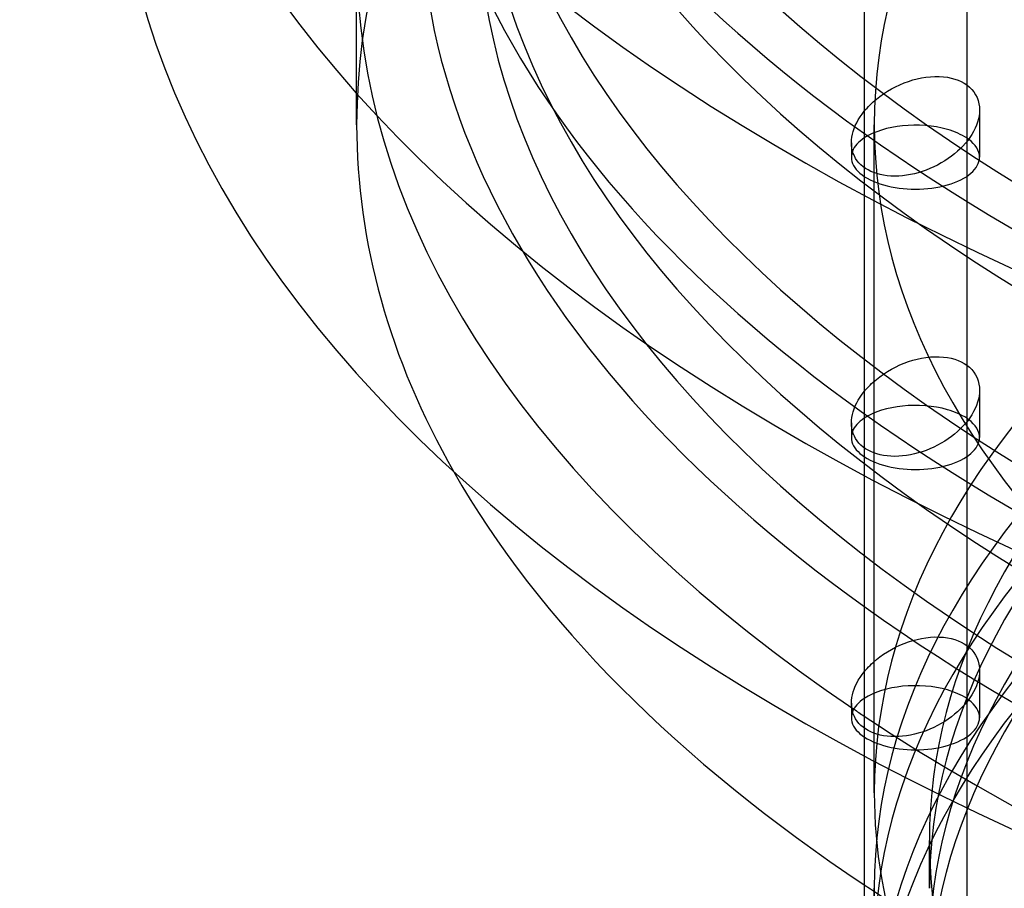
# Model space of a CAD drawing. Header units: millimetres. Extents: x -268 to 268, y -336 to 90.
# Tile 2 of 6: x -224 to -147, y -235 to -167. Entities that reach past the tile are written whole.
import ezdxf

# ---------------------------------------------------------------- set-up
doc = ezdxf.new("R2010")
doc.units = ezdxf.units.MM
doc.layers.add('HIDDEN', color=7, linetype='Continuous')
doc.layers.add('THICK', color=7, linetype='Continuous')

msp = doc.modelspace()

# ---------------------------------------------------------------- linework, layer by layer
at = {"layer": 'HIDDEN'}
for p, q in [((-197.4, -174.937), (-197.4, -161.774)), ((-153.98, -171.449), (-153.641, -171.36)), ((-153.641, -171.36), (-153.306, -171.288)), ((-153.306, -171.288), (-152.966, -171.233)), ((-152.966, -171.233), (-152.622, -171.195)), ((-152.622, -171.195), (-152.279, -171.176)), ((-152.279, -171.176), (-151.939, -171.178)), ((-151.939, -171.178), (-151.607, -171.199)), ((-151.607, -171.199), (-151.285, -171.242)), ((-151.285, -171.242), (-150.994, -171.3)), ((-150.994, -171.3), (-150.717, -171.376)), ((-150.717, -171.376), (-150.458, -171.469)), ((-155.662, -172.149), (-155.337, -171.978)), ((-155.337, -171.978), (-155.003, -171.821)), ((-155.003, -171.821), (-154.664, -171.68)), ((-154.664, -171.68), (-154.322, -171.556)), ((-154.322, -171.556), (-153.98, -171.449)), ((-150.458, -171.469), (-150.216, -171.576)), ((-150.216, -171.576), (-149.994, -171.697)), ((-149.994, -171.697), (-149.785, -171.836)), ((-156.835, -172.944), (-156.565, -172.732)), ((-156.565, -172.732), (-156.278, -172.528)), ((-156.278, -172.528), (-155.976, -172.333)), ((-155.976, -172.333), (-155.662, -172.149)), ((-157.677, -173.763), (-157.566, -173.637)), ((-157.566, -173.637), (-157.45, -173.513)), ((-157.45, -173.513), (-157.332, -173.392)), ((-157.332, -173.392), (-157.21, -173.275)), ((-157.21, -173.275), (-157.087, -173.16)), ((-157.087, -173.16), (-156.835, -172.944)), ((-157.785, -173.892), (-157.677, -173.763)), ((-148.785, -173.795), (-148.785, -177.474)), ((-157, -227.072), (-157, -174.937)), ((-158.785, -176.341), (-158.785, -177.475)), ((-149.785, -176.265), (-149.785, -184.496)), ((-157.785, -178.282), (-157.785, -180.445)), ((-155.003, -193.688), (-154.664, -193.547)), ((-154.664, -193.547), (-154.322, -193.423)), ((-154.322, -193.423), (-153.98, -193.316)), ((-153.98, -193.316), (-153.641, -193.227)), ((-153.641, -193.227), (-153.306, -193.155)), ((-153.306, -193.155), (-152.966, -193.1)), ((-152.966, -193.1), (-152.622, -193.062)), ((-152.622, -193.062), (-152.279, -193.044)), ((-152.279, -193.044), (-151.939, -193.045)), ((-151.939, -193.045), (-151.607, -193.066)), ((-151.607, -193.066), (-151.285, -193.109)), ((-151.285, -193.109), (-150.994, -193.167)), ((-150.994, -193.167), (-150.718, -193.243)), ((-150.718, -193.243), (-150.458, -193.336)), ((-150.458, -193.336), (-150.216, -193.443)), ((-150.216, -193.443), (-149.994, -193.565)), ((-149.994, -193.565), (-149.785, -193.703)), ((-156.565, -194.599), (-156.278, -194.395)), ((-156.278, -194.395), (-155.976, -194.2)), ((-155.976, -194.2), (-155.662, -194.016)), ((-155.662, -194.016), (-155.337, -193.845)), ((-155.337, -193.845), (-155.003, -193.688)), ((-157.332, -195.259), (-157.21, -195.142)), ((-157.21, -195.142), (-157.087, -195.027)), ((-157.087, -195.027), (-156.835, -194.811)), ((-156.835, -194.811), (-156.565, -194.599)), ((-157.785, -195.759), (-157.677, -195.63)), ((-157.677, -195.63), (-157.566, -195.504)), ((-157.566, -195.504), (-157.45, -195.38)), ((-157.45, -195.38), (-157.332, -195.259)), ((-148.785, -195.662), (-148.785, -199.342)), ((-158.785, -198.208), (-158.785, -199.342)), ((-149.785, -198.132), (-149.785, -206.363)), ((-157.785, -200.149), (-157.785, -202.312)), ((-153.98, -215.183), (-153.641, -215.094)), ((-153.641, -215.094), (-153.306, -215.023)), ((-153.306, -215.023), (-152.966, -214.967)), ((-152.966, -214.967), (-152.622, -214.929)), ((-152.622, -214.929), (-152.279, -214.911)), ((-152.279, -214.911), (-151.939, -214.912)), ((-151.939, -214.912), (-151.607, -214.933)), ((-151.607, -214.933), (-151.285, -214.976)), ((-151.285, -214.976), (-150.994, -215.035)), ((-150.994, -215.035), (-150.717, -215.111)), ((-150.717, -215.111), (-150.458, -215.203)), ((-155.976, -216.067), (-155.662, -215.883)), ((-155.662, -215.883), (-155.337, -215.712)), ((-155.337, -215.712), (-155.003, -215.555)), ((-155.003, -215.555), (-154.664, -215.414)), ((-154.664, -215.414), (-154.322, -215.29)), ((-154.322, -215.29), (-153.98, -215.183)), ((-150.458, -215.203), (-150.216, -215.31)), ((-150.216, -215.31), (-149.994, -215.432)), ((-149.994, -215.432), (-149.785, -215.57)), ((-157.087, -216.894), (-156.835, -216.678)), ((-156.835, -216.678), (-156.565, -216.467)), ((-156.565, -216.467), (-156.278, -216.262)), ((-156.278, -216.262), (-155.976, -216.067)), ((-157.677, -217.498), (-157.566, -217.371)), ((-157.566, -217.371), (-157.45, -217.247)), ((-157.45, -217.247), (-157.332, -217.127)), ((-157.332, -217.127), (-157.21, -217.009)), ((-157.21, -217.009), (-157.087, -216.894)), ((-157.785, -217.626), (-157.677, -217.498)), ((-148.785, -217.529), (-148.785, -221.209)), ((-158.785, -220.075), (-158.785, -221.209)), ((-149.785, -219.999), (-149.785, -228.23)), ((-157.785, -222.016), (-157.785, -224.179)), ((-152.7, -234.52), (-152.7, -230.796)), ((-157, -239.543), (-157, -234.52))]:
    msp.add_line(p, q, dxfattribs=at)
for centre, major_axis, start_param, end_param in [((0, -98.402), (192.7, 0), 1.047198, 4.133318), ((0, -120.269), (192.7, 0), 1.047198, 4.133318), ((0, -142.136), (192.7, 0), 1.047198, 4.133318), ((0, -157.443), (192.4, 0), -0.523599, 2.617994), ((0, -174.937), (-197.4, 0), -2.094395, 0.000002), ((0, -174.937), (-157, 0), -2.094395, -0.000001), ((0, -98.402), (188, 0), 3.141591, 4.18879), ((0, -106.543), (-188, 0), -0.000001, 1.047198), ((0, -157.443), (192.4, 0), 2.617994, 4.18879), ((0, -161.774), (-197.4, 0), -0.523599, 0.637729), ((0, -120.269), (188, 0), 3.141591, 4.18879), ((0, -128.41), (-188, 0), -0.000001, 1.047198), ((0, -142.136), (188, 0), 3.141591, 4.18879), ((0, -150.277), (-188, 0), -0.000001, 1.047198), ((0, -234.52), (-157, 0), -2.094395, -0.000001), ((0, -157.443), (-188, 0), -0.000001, 1.047198), ((0, -239.543), (157, 0), 1.047198, 3.141591), ((0, -249.415), (-157, 0), -2.094395, -0.000001), ((0, -174.937), (-197.4, 0), 0.000002, 0.277976), ((-153.785, -177.475), (5, 0), 1.047198, 2.49809), ((0, -174.937), (-157, 0), -0.000001, 1.047198), ((-153.785, -177.475), (5, 0), 0.643501, 1.047198), ((-153.785, -177.475), (5, 0), 0.000031, 0.593285), ((-153.785, -177.475), (5, 0), 2.952545, 3.141624), ((-153.785, -177.475), (5, 0), -3.141561, -2.094395), ((-153.785, -177.475), (5, 0), -2.094395, 0.000031), ((0, -227.072), (157, 0), 2.617994, 3.141591), ((0, -230.796), (-152.7, 0), -0.523599, -0.000001), ((-153.785, -199.342), (5, 0), 1.047198, 2.49809), ((0, -234.52), (-152.7, 0), -0.523599, -0.000001), ((-153.785, -199.342), (5, 0), 0.643501, 1.047198), ((-153.785, -199.342), (5, 0), 0.000031, 0.593285), ((-153.785, -199.342), (5, 0), 2.952545, 3.141624), ((-153.785, -199.342), (5, 0), -3.141561, -2.094395), ((-153.785, -199.342), (5, 0), -2.094395, 0.000031), ((0, -239.543), (152.7, 0), 2.617994, 3.141591), ((0, -243.267), (152.7, 0), 2.617994, 3.141591), ((0, -246.99), (-157, 0), -0.523599, -0.000001), ((-153.785, -221.209), (5, 0), 1.047198, 2.49809), ((-153.785, -221.209), (5, 0), 0.643501, 1.047198), ((-153.785, -221.209), (5, 0), 0.000031, 0.593285), ((-153.785, -221.209), (5, 0), 2.952545, 3.141624), ((-153.785, -221.209), (5, 0), -3.141561, -2.094395), ((0, -161.774), (-197.4, 0), 0.644639, 0.924528), ((-153.785, -221.209), (5, 0), -2.094395, 0.000031), ((0, -227.072), (157, 0), 3.141591, 3.479607), ((0, -230.796), (-152.7, 0), -0.000001, 0.615622), ((0, -174.937), (-197.4, 0), 0.644639, 0.709343), ((0, -234.52), (-157, 0), -0.000001, 1.047198)]:
    msp.add_ellipse(centre, major_axis=major_axis, ratio=0.5, start_param=start_param, end_param=end_param, dxfattribs=at)
at = {"layer": 'THICK'}
for p, q in [((-157.785, -158.578), (-157.785, -178.282)), ((-149.785, -162.629), (-149.785, -176.265)), ((-149.785, -171.836), (-149.58, -172.001)), ((-149.58, -172.001), (-149.394, -172.184)), ((-149.394, -172.184), (-149.232, -172.383)), ((-149.232, -172.383), (-149.093, -172.597)), ((-149.093, -172.597), (-148.98, -172.824)), ((-148.98, -172.824), (-148.893, -173.06)), ((-148.893, -173.06), (-148.832, -173.304)), ((-148.832, -173.304), (-148.796, -173.552)), ((-148.796, -173.552), (-148.785, -173.801)), ((-158.247, -174.554), (-158.107, -174.33)), ((-158.107, -174.33), (-157.952, -174.109)), ((-157.952, -174.109), (-157.785, -173.892)), ((-148.823, -174.257), (-148.87, -174.493)), ((-148.795, -174.026), (-148.823, -174.257)), ((-148.785, -173.801), (-148.795, -174.026)), ((-158.574, -175.237), (-158.481, -175.009)), ((-158.481, -175.009), (-158.372, -174.781)), ((-158.372, -174.781), (-158.247, -174.554)), ((-149.124, -175.218), (-149.245, -175.46)), ((-149.021, -174.975), (-149.124, -175.218)), ((-148.936, -174.733), (-149.021, -174.975)), ((-148.87, -174.493), (-148.936, -174.733)), ((-158.776, -176.123), (-158.751, -175.908)), ((-158.751, -175.908), (-158.709, -175.688)), ((-158.709, -175.688), (-158.65, -175.464)), ((-158.65, -175.464), (-158.574, -175.237)), ((-149.537, -175.934), (-149.706, -176.165)), ((-149.383, -175.699), (-149.537, -175.934)), ((-149.245, -175.46), (-149.383, -175.699)), ((-158.785, -176.334), (-158.776, -176.123)), ((-158.777, -176.549), (-158.785, -176.334)), ((-158.75, -176.763), (-158.777, -176.549)), ((-150.081, -176.604), (-150.284, -176.81)), ((-149.888, -176.388), (-150.081, -176.604)), ((-149.706, -176.165), (-149.888, -176.388)), ((-158.705, -176.973), (-158.75, -176.763)), ((-158.64, -177.178), (-158.705, -176.973)), ((-158.556, -177.376), (-158.64, -177.178)), ((-158.453, -177.566), (-158.556, -177.376)), ((-150.969, -177.397), (-151.225, -177.582)), ((-150.726, -177.206), (-150.969, -177.397)), ((-150.497, -177.01), (-150.726, -177.206)), ((-150.284, -176.81), (-150.497, -177.01)), ((-158.331, -177.747), (-158.453, -177.566)), ((-158.192, -177.917), (-158.331, -177.747)), ((-158.036, -178.076), (-158.192, -177.917)), ((-157.865, -178.222), (-158.036, -178.076)), ((-157.679, -178.355), (-157.865, -178.222)), ((-152.354, -178.231), (-152.654, -178.365)), ((-152.059, -178.085), (-152.354, -178.231)), ((-151.772, -177.927), (-152.059, -178.085)), ((-151.493, -177.76), (-151.772, -177.927)), ((-151.225, -177.582), (-151.493, -177.76)), ((-157.482, -178.473), (-157.679, -178.355)), ((-157.273, -178.579), (-157.482, -178.473)), ((-157.047, -178.674), (-157.273, -178.579)), ((-156.806, -178.756), (-157.047, -178.674)), ((-156.551, -178.825), (-156.806, -178.756)), ((-156.285, -178.879), (-156.551, -178.825)), ((-155.998, -178.919), (-156.285, -178.879)), ((-155.703, -178.944), (-155.998, -178.919)), ((-155.401, -178.952), (-155.703, -178.944)), ((-155.094, -178.944), (-155.401, -178.952)), ((-154.784, -178.92), (-155.094, -178.944)), ((-154.475, -178.881), (-154.784, -178.92)), ((-154.169, -178.829), (-154.475, -178.881)), ((-153.868, -178.764), (-154.169, -178.829)), ((-153.566, -178.685), (-153.868, -178.764)), ((-153.262, -178.593), (-153.566, -178.685)), ((-152.957, -178.486), (-153.262, -178.593)), ((-152.654, -178.365), (-152.957, -178.486)), ((-157.785, -180.445), (-157.785, -200.149)), ((-149.785, -184.496), (-149.785, -198.132)), ((-149.785, -193.703), (-149.58, -193.868)), ((-149.58, -193.868), (-149.394, -194.051)), ((-149.394, -194.051), (-149.232, -194.251)), ((-149.232, -194.251), (-149.093, -194.464)), ((-149.093, -194.464), (-148.98, -194.691)), ((-148.98, -194.691), (-148.893, -194.927)), ((-148.893, -194.927), (-148.832, -195.171)), ((-148.832, -195.171), (-148.796, -195.419)), ((-157.952, -195.976), (-157.785, -195.759)), ((-148.795, -195.893), (-148.823, -196.124)), ((-148.796, -195.419), (-148.785, -195.668)), ((-148.785, -195.668), (-148.795, -195.893)), ((-158.481, -196.876), (-158.372, -196.648)), ((-158.372, -196.648), (-158.247, -196.421)), ((-158.247, -196.421), (-158.107, -196.197)), ((-158.107, -196.197), (-157.952, -195.976)), ((-148.936, -196.6), (-149.021, -196.842)), ((-148.87, -196.36), (-148.936, -196.6)), ((-148.823, -196.124), (-148.87, -196.36)), ((-158.709, -197.555), (-158.65, -197.331)), ((-158.65, -197.331), (-158.574, -197.104)), ((-158.574, -197.104), (-158.481, -196.876)), ((-149.245, -197.327), (-149.383, -197.566)), ((-149.124, -197.085), (-149.245, -197.327)), ((-149.021, -196.842), (-149.124, -197.085)), ((-158.785, -198.201), (-158.776, -197.99)), ((-158.777, -198.416), (-158.785, -198.201)), ((-158.776, -197.99), (-158.751, -197.775)), ((-158.751, -197.775), (-158.709, -197.555)), ((-149.888, -198.256), (-150.081, -198.471)), ((-149.706, -198.032), (-149.888, -198.256)), ((-149.537, -197.802), (-149.706, -198.032)), ((-149.383, -197.566), (-149.537, -197.802)), ((-158.75, -198.63), (-158.777, -198.416)), ((-158.705, -198.84), (-158.75, -198.63)), ((-158.64, -199.045), (-158.705, -198.84)), ((-150.497, -198.877), (-150.726, -199.073)), ((-150.284, -198.678), (-150.497, -198.877)), ((-150.081, -198.471), (-150.284, -198.678)), ((-158.556, -199.243), (-158.64, -199.045)), ((-158.453, -199.434), (-158.556, -199.243)), ((-158.331, -199.614), (-158.453, -199.434)), ((-158.192, -199.785), (-158.331, -199.614)), ((-158.036, -199.943), (-158.192, -199.785)), ((-151.772, -199.795), (-152.059, -199.952)), ((-151.493, -199.627), (-151.772, -199.795)), ((-151.225, -199.45), (-151.493, -199.627)), ((-150.969, -199.265), (-151.225, -199.45)), ((-150.726, -199.073), (-150.969, -199.265)), ((-157.865, -200.089), (-158.036, -199.943)), ((-157.679, -200.222), (-157.865, -200.089)), ((-157.482, -200.341), (-157.679, -200.222)), ((-157.273, -200.447), (-157.482, -200.341)), ((-157.047, -200.541), (-157.273, -200.447)), ((-156.806, -200.623), (-157.047, -200.541)), ((-153.566, -200.553), (-153.868, -200.631)), ((-153.262, -200.46), (-153.566, -200.553)), ((-152.957, -200.353), (-153.262, -200.46)), ((-152.654, -200.232), (-152.957, -200.353)), ((-152.354, -200.098), (-152.654, -200.232)), ((-152.059, -199.952), (-152.354, -200.098)), ((-156.551, -200.692), (-156.806, -200.623)), ((-156.285, -200.746), (-156.551, -200.692)), ((-155.998, -200.786), (-156.285, -200.746)), ((-155.703, -200.811), (-155.998, -200.786)), ((-155.401, -200.819), (-155.703, -200.811)), ((-155.094, -200.811), (-155.401, -200.819)), ((-154.784, -200.787), (-155.094, -200.811)), ((-154.475, -200.749), (-154.784, -200.787)), ((-154.169, -200.696), (-154.475, -200.749)), ((-153.868, -200.631), (-154.169, -200.696)), ((-157.785, -202.312), (-157.785, -222.016)), ((-149.785, -206.363), (-149.785, -219.999)), ((-149.785, -215.57), (-149.58, -215.735)), ((-149.58, -215.735), (-149.394, -215.918)), ((-149.394, -215.918), (-149.232, -216.118)), ((-149.232, -216.118), (-149.093, -216.332)), ((-149.093, -216.332), (-148.98, -216.558)), ((-148.98, -216.558), (-148.893, -216.794)), ((-148.893, -216.794), (-148.832, -217.038)), ((-148.832, -217.038), (-148.796, -217.286)), ((-148.796, -217.286), (-148.785, -217.536)), ((-158.247, -218.289), (-158.107, -218.064)), ((-158.107, -218.064), (-157.952, -217.843)), ((-157.952, -217.843), (-157.785, -217.626)), ((-148.87, -218.227), (-148.936, -218.467)), ((-148.823, -217.991), (-148.87, -218.227)), ((-148.795, -217.76), (-148.823, -217.991)), ((-148.785, -217.536), (-148.795, -217.76)), ((-158.65, -219.198), (-158.574, -218.972)), ((-158.574, -218.972), (-158.481, -218.744)), ((-158.481, -218.744), (-158.372, -218.515)), ((-158.372, -218.515), (-158.247, -218.289)), ((-149.124, -218.952), (-149.245, -219.194)), ((-149.021, -218.709), (-149.124, -218.952)), ((-148.936, -218.467), (-149.021, -218.709)), ((-158.776, -219.857), (-158.751, -219.642)), ((-158.751, -219.642), (-158.709, -219.422)), ((-158.709, -219.422), (-158.65, -219.198)), ((-149.537, -219.669), (-149.706, -219.899)), ((-149.383, -219.433), (-149.537, -219.669)), ((-149.245, -219.194), (-149.383, -219.433)), ((-158.785, -220.068), (-158.776, -219.857)), ((-158.777, -220.284), (-158.785, -220.068)), ((-158.75, -220.497), (-158.777, -220.284)), ((-158.705, -220.707), (-158.75, -220.497)), ((-150.284, -220.545), (-150.497, -220.744)), ((-150.081, -220.338), (-150.284, -220.545)), ((-149.888, -220.123), (-150.081, -220.338)), ((-149.706, -219.899), (-149.888, -220.123)), ((-158.64, -220.912), (-158.705, -220.707)), ((-158.556, -221.111), (-158.64, -220.912)), ((-158.453, -221.301), (-158.556, -221.111)), ((-158.331, -221.481), (-158.453, -221.301)), ((-151.225, -221.317), (-151.493, -221.494)), ((-150.969, -221.132), (-151.225, -221.317)), ((-150.726, -220.94), (-150.969, -221.132)), ((-150.497, -220.744), (-150.726, -220.94)), ((-158.192, -221.652), (-158.331, -221.481)), ((-158.036, -221.81), (-158.192, -221.652)), ((-157.865, -221.956), (-158.036, -221.81)), ((-157.679, -222.089), (-157.865, -221.956)), ((-157.482, -222.208), (-157.679, -222.089)), ((-152.354, -221.965), (-152.654, -222.099)), ((-152.059, -221.819), (-152.354, -221.965)), ((-151.772, -221.662), (-152.059, -221.819)), ((-151.493, -221.494), (-151.772, -221.662)), ((-157.273, -222.314), (-157.482, -222.208)), ((-157.047, -222.408), (-157.273, -222.314)), ((-156.806, -222.49), (-157.047, -222.408)), ((-156.551, -222.559), (-156.806, -222.49)), ((-156.285, -222.613), (-156.551, -222.559)), ((-155.998, -222.654), (-156.285, -222.613)), ((-155.703, -222.678), (-155.998, -222.654)), ((-155.401, -222.686), (-155.703, -222.678)), ((-155.094, -222.678), (-155.401, -222.686)), ((-154.784, -222.654), (-155.094, -222.678)), ((-154.475, -222.616), (-154.784, -222.654)), ((-154.169, -222.563), (-154.475, -222.616)), ((-153.868, -222.498), (-154.169, -222.563)), ((-153.566, -222.42), (-153.868, -222.498)), ((-153.262, -222.327), (-153.566, -222.42)), ((-152.957, -222.22), (-153.262, -222.327)), ((-152.654, -222.099), (-152.957, -222.22)), ((-157.785, -224.179), (-157.785, -246.042)), ((-149.785, -228.23), (-149.785, -246.042))]:
    msp.add_line(p, q, dxfattribs=at)
for centre, major_axis, start_param, end_param in [((0, -84.676), (216.2, 0), -3.09136, -2.094395), ((0, -106.543), (216.2, 0), 3.040276, 4.18879), ((0, -128.41), (216.2, 0), 3.040276, 4.18879), ((0, -150.277), (216.2, 0), 3.040276, 4.18879), ((-153.785, -177.475), (5, 0), 2.49809, 2.952545), ((-153.785, -177.475), (5, 0), 0.593285, 0.643501), ((-153.785, -199.342), (5, 0), 2.49809, 2.952545), ((-153.785, -199.342), (5, 0), 0.593285, 0.643501), ((0, -174.937), (-197.4, 0), 0.277976, 0.644639), ((-153.785, -221.209), (5, 0), 2.49809, 2.952545), ((-153.785, -221.209), (5, 0), 0.593285, 0.643501), ((0, -161.774), (-197.4, 0), 0.637729, 0.644639)]:
    msp.add_ellipse(centre, major_axis=major_axis, ratio=0.5, start_param=start_param, end_param=end_param, dxfattribs=at)

doc.saveas('drawing.dxf')
